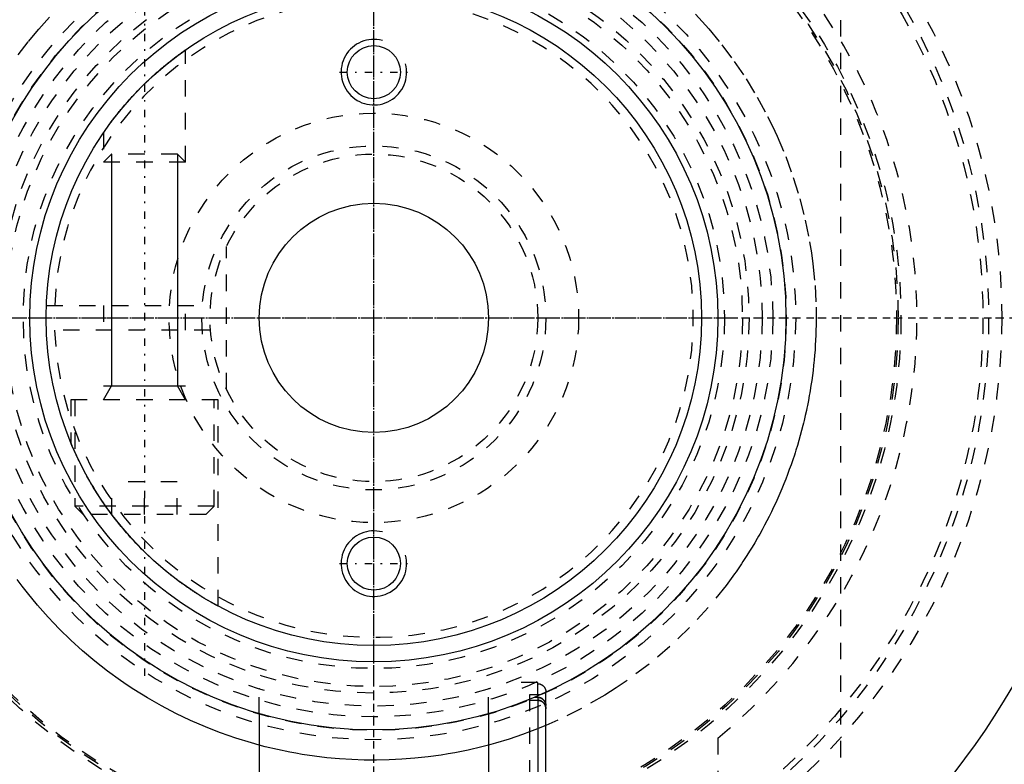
# Model space of a CAD drawing. Extents: x -602 to 174, y -90 to 90.
# Tile 3 of 14: x -572 to -512, y -27 to 18. Entities that reach past the tile are written whole.
import ezdxf

# ---------------------------------------------------------------- set-up
doc = ezdxf.new("R2010")
doc.units = 0
doc.linetypes.add('CENTER', pattern=[1.5, 0.45, -0.5, 0.05, -0.5])
doc.linetypes.add('DASHED', pattern=[2, 1, -1])
for name, color, linetype in [('AM_0', 7, 'CONTINUOUS'), ('AM_10', 7, 'CONTINUOUS'), ('AM_3', 7, 'DASHED'), ('AM_7', 7, 'CENTER')]:
    doc.layers.add(name, color=color, linetype=linetype)

msp = doc.modelspace()

# ---------------------------------------------------------------- linework, layer by layer
at = {"layer": 'AM_0', "color": 7, "linetype": 'CONTINUOUS'}
for p, q in [((-540, -23.165), (-540.207, -23.165)), ((-540, -23.165), (-540, -33.635)), ((-539.5, -33.133), (-539.5, -23.667)), ((-557, -24.156), (-557, -33.25)), ((-543, -24.156), (-543, -33.65))]:
    msp.add_line(p, q, dxfattribs=at)
msp.add_polyline3d([(-539.5, -23.667, 0), (-539.5, -23.663, 0), (-539.5, -23.656, 0), (-539.5, -23.649, 0), (-539.5, -23.646, 0), (-539.501, -23.642, 0), (-539.501, -23.635, 0), (-539.502, -23.628, 0), (-539.502, -23.621, 0), (-539.503, -23.613, 0), (-539.504, -23.606, 0), (-539.504, -23.602, 0), (-539.505, -23.599, 0), (-539.506, -23.591, 0), (-539.507, -23.584, 0), (-539.508, -23.577, 0), (-539.51, -23.569, 0), (-539.511, -23.562, 0), (-539.512, -23.558, 0), (-539.513, -23.555, 0), (-539.514, -23.547, 0), (-539.516, -23.54, 0), (-539.517, -23.536, 0), (-539.518, -23.533, 0), (-539.52, -23.526, 0), (-539.522, -23.519, 0), (-539.523, -23.515, 0), (-539.524, -23.512, 0), (-539.527, -23.505, 0), (-539.529, -23.498, 0), (-539.532, -23.491, 0), (-539.534, -23.485, 0), (-539.537, -23.478, 0), (-539.538, -23.475, 0), (-539.539, -23.472, 0), (-539.542, -23.466, 0), (-539.545, -23.459, 0), (-539.548, -23.453, 0), (-539.551, -23.446, 0), (-539.554, -23.44, 0), (-539.556, -23.436, 0), (-539.558, -23.433, 0), (-539.561, -23.427, 0), (-539.565, -23.42, 0), (-539.568, -23.414, 0), (-539.572, -23.407, 0), (-539.576, -23.401, 0), (-539.578, -23.398, 0), (-539.58, -23.395, 0), (-539.584, -23.388, 0), (-539.588, -23.382, 0), (-539.593, -23.376, 0), (-539.597, -23.37, 0), (-539.601, -23.364, 0), (-539.604, -23.361, 0), (-539.606, -23.358, 0), (-539.61, -23.352, 0), (-539.615, -23.347, 0), (-539.62, -23.341, 0), (-539.624, -23.336, 0), (-539.629, -23.33, 0), (-539.632, -23.328, 0), (-539.634, -23.325, 0), (-539.639, -23.32, 0), (-539.644, -23.315, 0), (-539.646, -23.312, 0), (-539.649, -23.31, 0), (-539.654, -23.305, 0), (-539.659, -23.3, 0), (-539.661, -23.298, 0), (-539.664, -23.295, 0), (-539.669, -23.291, 0), (-539.675, -23.286, 0), (-539.68, -23.281, 0), (-539.686, -23.277, 0), (-539.692, -23.272, 0), (-539.695, -23.27, 0), (-539.698, -23.267, 0), (-539.704, -23.263, 0), (-539.71, -23.259, 0), (-539.716, -23.254, 0), (-539.722, -23.25, 0), (-539.728, -23.246, 0), (-539.731, -23.244, 0), (-539.734, -23.242, 0), (-539.741, -23.238, 0), (-539.747, -23.234, 0), (-539.754, -23.23, 0), (-539.76, -23.227, 0), (-539.767, -23.223, 0), (-539.77, -23.222, 0), (-539.773, -23.22, 0), (-539.779, -23.217, 0), (-539.786, -23.214, 0), (-539.792, -23.211, 0), (-539.799, -23.208, 0), (-539.805, -23.205, 0), (-539.808, -23.204, 0), (-539.812, -23.202, 0), (-539.818, -23.2, 0), (-539.825, -23.197, 0), (-539.831, -23.195, 0), (-539.838, -23.192, 0), (-539.845, -23.19, 0), (-539.848, -23.189, 0), (-539.852, -23.188, 0), (-539.859, -23.186, 0), (-539.866, -23.184, 0), (-539.87, -23.183, 0), (-539.873, -23.182, 0), (-539.88, -23.18, 0), (-539.888, -23.178, 0), (-539.891, -23.177, 0), (-539.895, -23.176, 0), (-539.902, -23.175, 0), (-539.91, -23.174, 0), (-539.917, -23.172, 0), (-539.924, -23.171, 0), (-539.932, -23.17, 0), (-539.935, -23.169, 0), (-539.939, -23.169, 0), (-539.946, -23.168, 0), (-539.954, -23.167, 0), (-539.961, -23.167, 0), (-539.968, -23.166, 0), (-539.975, -23.166, 0), (-539.979, -23.166, 0), (-539.983, -23.166, 0), (-539.99, -23.165, 0), (-539.997, -23.165, 0), (-540, -23.165, 0)], dxfattribs=at)
for centre, radius in [((-550, 0), 45), ((-550, 0), 25.15), ((-550, 0), 21), ((-550, 0), 20), ((-550, 15), 1.621), ((-550, 0), 7), ((-550, -15), 1.621)]:
    msp.add_circle(centre, radius, dxfattribs=at)
msp.add_arc((-550, 0), 52, 205.33168, 264.3162, dxfattribs=at)
at = {"layer": 'AM_10', "color": 7, "linetype": 'CONTINUOUS'}
for p, q in [((-566.01, 10), (-566.01, -4.15)), ((-561.99, 10), (-561.99, -4.15)), ((-566.5, -5), (-566.01, -4.15)), ((-566.5, -4.15), (-561.5, -4.15)), ((-561.5, -5), (-561.99, -4.15))]:
    msp.add_line(p, q, dxfattribs=at)
for centre in [(-550, 15), (-550, -15)]:
    msp.add_arc(centre, 2, 75, 15, dxfattribs=at)
at = {"layer": 'AM_3', "color": 6, "linetype": 'DASHED'}
for p, q in [((-521.5, -34.825), (-521.5, 34.825)), ((-561.5, 9.509), (-561.5, 16.363)), ((-566.5, 11.303), (-566.5, 9.509)), ((-566.01, 10), (-566.5, 9.509)), ((-561.99, 10), (-566.01, 10)), ((-561.5, 9.509), (-561.99, 10)), ((-561.5, 9.509), (-566.5, 9.509)), ((-559, -4.359), (-559, 4.359)), ((-569.986, 0.75), (-559.972, 0.75)), ((-566.5, 0.75), (-566.5, -0.75)), ((-561.5, -0.75), (-561.5, 0.75)), ((-559.972, -0.75), (-569.986, -0.75)), ((-568.5, -5), (-568.5, -7.599)), ((-559.5, -5), (-568.5, -5)), ((-568.25, -5), (-568.25, -11.5)), ((-559.75, -11.5), (-559.75, -5)), ((-559.5, -17.6), (-559.5, -5)), ((-566, -12), (-566, -10)), ((-562, -10), (-566, -10)), ((-564, -12), (-564, -10)), ((-562, -12), (-562, -10)), ((-568.25, -11.5), (-567.75, -12)), ((-559.75, -11.5), (-568.25, -11.5)), ((-560.25, -12), (-567.75, -12)), ((-560.25, -12), (-559.75, -11.5)), ((-556.976, -22.65), (-557, -22.65)), ((-557, -24.156), (-557, -22.65)), ((-543, -22.65), (-543.024, -22.65)), ((-543, -24.156), (-543, -22.643)), ((-540, -22.25), (-541.837, -22.25)), ((-540, -23.165), (-540, -22.25)), ((-539.5, -23.667), (-539.5, -22.836)), ((-539.825, -23), (-540.5, -23)), ((-540.5, -23), (-540.5, -33.635)), ((-540.5, -23.34), (-540.5, -23.287)), ((-540.5, -23.34), (-540, -23.34)), ((-529, -25.65), (-529, -34))]:
    msp.add_line(p, q, dxfattribs=at)
for points in [[(-571.704, 16.06, 0), (-571.086, 16.864, 0), (-570.457, 17.622, 0), (-569.807, 18.349, 0)], [(-530.371, 18.54, 0), (-529.962, 18.096, 0), (-529.557, 17.638, 0), (-528.766, 16.677, 0), (-528.004, 15.659, 0), (-527.279, 14.587, 0), (-526.597, 13.465, 0), (-525.964, 12.298, 0), (-525.666, 11.699, 0), (-525.383, 11.091, 0), (-524.86, 9.848, 0), (-524.398, 8.576, 0), (-523.999, 7.278, 0), (-523.667, 5.963, 0), (-523.401, 4.635, 0), (-523.293, 3.97, 0), (-523.203, 3.304, 0), (-523.072, 1.974, 0), (-523.008, 0.654, 0), (-523, 0, 0)], [(-566.5, 11.303, 0), (-566.5, 11.303, 0), (-566.497, 11.307, 0), (-566.491, 11.316, 0), (-566.487, 11.322, 0), (-566.482, 11.328, 0), (-566.471, 11.345, 0), (-566.457, 11.365, 0), (-566.44, 11.389, 0), (-566.421, 11.417, 0), (-566.399, 11.448, 0), (-566.388, 11.465, 0), (-566.376, 11.482, 0), (-566.349, 11.519, 0), (-566.321, 11.559, 0), (-566.291, 11.602, 0), (-566.259, 11.647, 0), (-566.225, 11.694, 0), (-566.208, 11.718, 0), (-566.19, 11.743, 0), (-566.153, 11.793, 0), (-566.115, 11.845, 0), (-566.096, 11.872, 0), (-566.076, 11.898, 0), (-566.036, 11.952, 0), (-565.995, 12.007, 0), (-565.974, 12.034, 0), (-565.953, 12.062, 0), (-565.911, 12.117, 0), (-565.869, 12.173, 0), (-565.825, 12.23, 0), (-565.78, 12.288, 0), (-565.734, 12.347, 0), (-565.711, 12.376, 0), (-565.687, 12.407, 0), (-565.639, 12.467, 0), (-565.589, 12.529, 0), (-565.539, 12.591, 0), (-565.488, 12.654, 0), (-565.436, 12.718, 0), (-565.409, 12.749, 0), (-565.383, 12.782, 0), (-565.329, 12.846, 0), (-565.274, 12.911, 0), (-565.219, 12.976, 0), (-565.163, 13.042, 0), (-565.106, 13.108, 0), (-565.077, 13.141, 0), (-565.048, 13.174, 0), (-564.99, 13.24, 0), (-564.931, 13.306, 0), (-564.872, 13.372, 0), (-564.812, 13.439, 0), (-564.752, 13.505, 0), (-564.722, 13.538, 0), (-564.692, 13.57, 0), (-564.631, 13.636, 0), (-564.57, 13.701, 0), (-564.508, 13.766, 0), (-564.447, 13.831, 0), (-564.385, 13.895, 0), (-564.354, 13.927, 0), (-564.323, 13.959, 0), (-564.261, 14.022, 0), (-564.2, 14.084, 0), (-564.169, 14.116, 0), (-564.138, 14.146, 0), (-564.076, 14.207, 0), (-564.015, 14.268, 0), (-563.985, 14.298, 0), (-563.954, 14.328, 0), (-563.892, 14.388, 0), (-563.829, 14.449, 0), (-563.765, 14.509, 0), (-563.701, 14.57, 0), (-563.636, 14.631, 0), (-563.603, 14.661, 0), (-563.571, 14.692, 0), (-563.505, 14.752, 0), (-563.439, 14.812, 0), (-563.372, 14.872, 0), (-563.306, 14.932, 0), (-563.239, 14.991, 0), (-563.206, 15.02, 0), (-563.173, 15.049, 0), (-563.107, 15.107, 0), (-563.041, 15.164, 0), (-562.975, 15.22, 0), (-562.91, 15.275, 0), (-562.845, 15.33, 0), (-562.813, 15.357, 0), (-562.781, 15.383, 0), (-562.717, 15.436, 0), (-562.655, 15.487, 0), (-562.593, 15.538, 0), (-562.532, 15.587, 0), (-562.472, 15.635, 0), (-562.443, 15.658, 0), (-562.414, 15.681, 0), (-562.356, 15.726, 0), (-562.3, 15.77, 0), (-562.246, 15.813, 0), (-562.192, 15.854, 0), (-562.141, 15.894, 0), (-562.115, 15.913, 0), (-562.09, 15.932, 0), (-562.04, 15.97, 0), (-561.992, 16.006, 0), (-561.968, 16.024, 0), (-561.944, 16.042, 0), (-561.899, 16.076, 0), (-561.855, 16.108, 0), (-561.833, 16.124, 0), (-561.812, 16.139, 0), (-561.772, 16.168, 0), (-561.735, 16.196, 0), (-561.699, 16.221, 0), (-561.667, 16.245, 0), (-561.637, 16.266, 0), (-561.623, 16.276, 0), (-561.61, 16.285, 0), (-561.585, 16.303, 0), (-561.564, 16.318, 0), (-561.546, 16.331, 0), (-561.53, 16.342, 0), (-561.518, 16.35, 0), (-561.513, 16.354, 0), (-561.509, 16.357, 0), (-561.503, 16.361, 0), (-561.5, 16.363, 0), (-561.5, 16.363, 0)], [(-523, 0, 0), (-523, -0.151, 0), (-523.004, -0.452, 0), (-523.011, -0.755, 0), (-523.015, -0.907, 0), (-523.021, -1.059, 0), (-523.034, -1.363, 0), (-523.052, -1.668, 0), (-523.072, -1.974, 0), (-523.096, -2.28, 0), (-523.124, -2.587, 0), (-523.139, -2.74, 0), (-523.156, -2.894, 0), (-523.19, -3.201, 0), (-523.229, -3.508, 0), (-523.271, -3.816, 0), (-523.317, -4.123, 0), (-523.366, -4.431, 0), (-523.392, -4.584, 0), (-523.419, -4.738, 0), (-523.475, -5.045, 0), (-523.536, -5.351, 0), (-523.567, -5.504, 0), (-523.599, -5.657, 0), (-523.667, -5.962, 0), (-523.737, -6.267, 0), (-523.774, -6.42, 0), (-523.812, -6.572, 0), (-523.89, -6.875, 0), (-523.971, -7.177, 0), (-524.057, -7.479, 0), (-524.145, -7.78, 0), (-524.237, -8.079, 0), (-524.284, -8.228, 0), (-524.333, -8.377, 0), (-524.431, -8.674, 0), (-524.534, -8.97, 0), (-524.639, -9.264, 0), (-524.748, -9.557, 0), (-524.86, -9.848, 0), (-524.917, -9.993, 0), (-524.976, -10.138, 0), (-525.094, -10.426, 0), (-525.216, -10.712, 0), (-525.341, -10.996, 0), (-525.469, -11.279, 0), (-525.6, -11.56, 0), (-525.666, -11.699, 0), (-525.734, -11.838, 0), (-525.871, -12.115, 0), (-526.01, -12.39, 0), (-526.153, -12.662, 0), (-526.298, -12.932, 0), (-526.447, -13.2, 0), (-526.522, -13.333, 0), (-526.597, -13.465, 0), (-526.751, -13.728, 0), (-526.906, -13.989, 0), (-527.065, -14.247, 0), (-527.225, -14.502, 0), (-527.388, -14.755, 0), (-527.47, -14.88, 0), (-527.553, -15.005, 0), (-527.721, -15.252, 0), (-527.89, -15.497, 0), (-527.976, -15.618, 0), (-528.498, -16.33, 0), (-529.588, -17.673, 0), (-530.724, -18.906, 0), (-531.928, -20.06, 0), (-533.199, -21.136, 0), (-534.528, -22.127, 0), (-535.211, -22.59, 0), (-535.906, -23.029, 0), (-537.324, -23.84, 0), (-538.773, -24.555, 0), (-539.507, -24.877, 0)], [(-568.251, -8.179, 0), (-568.263, -8.152, 0), (-568.287, -8.098, 0), (-568.31, -8.046, 0), (-568.321, -8.021, 0), (-568.332, -7.996, 0), (-568.353, -7.949, 0), (-568.372, -7.904, 0), (-568.39, -7.861, 0), (-568.407, -7.821, 0), (-568.423, -7.784, 0), (-568.431, -7.766, 0), (-568.438, -7.75, 0), (-568.451, -7.718, 0), (-568.462, -7.69, 0), (-568.473, -7.666, 0), (-568.481, -7.644, 0), (-568.489, -7.627, 0), (-568.492, -7.62, 0), (-568.494, -7.614, 0), (-568.498, -7.605, 0), (-568.5, -7.6, 0), (-568.5, -7.599, 0)], [(-566, -12, 0), (-566.085, -11.885, 0), (-566.252, -11.656, 0), (-566.414, -11.427, 0), (-566.493, -11.313, 0), (-566.571, -11.199, 0), (-566.722, -10.971, 0), (-566.869, -10.745, 0), (-567.009, -10.521, 0), (-567.144, -10.299, 0), (-567.273, -10.081, 0), (-567.336, -9.974, 0), (-567.397, -9.867, 0), (-567.514, -9.658, 0), (-567.627, -9.449, 0), (-567.738, -9.239, 0), (-567.845, -9.031, 0), (-567.947, -8.827, 0), (-567.996, -8.727, 0), (-568.043, -8.629, 0), (-568.132, -8.44, 0), (-568.213, -8.263, 0), (-568.251, -8.179, 0)], [(-564, -14.283, 0), (-564.058, -14.226, 0), (-564.175, -14.109, 0), (-564.291, -13.992, 0), (-564.349, -13.932, 0), (-564.407, -13.872, 0), (-564.523, -13.751, 0), (-564.638, -13.628, 0), (-564.752, -13.504, 0), (-564.866, -13.379, 0), (-564.98, -13.252, 0), (-565.036, -13.188, 0), (-565.092, -13.124, 0), (-565.203, -12.995, 0), (-565.313, -12.865, 0), (-565.423, -12.733, 0), (-565.531, -12.602, 0), (-565.637, -12.469, 0), (-565.69, -12.402, 0), (-565.743, -12.335, 0), (-565.847, -12.201, 0), (-565.95, -12.067, 0), (-566, -12, 0)], [(-559.5, -17.6, 0), (-559.5, -17.6, 0), (-559.501, -17.599, 0), (-559.504, -17.598, 0), (-559.505, -17.597, 0), (-559.507, -17.596, 0), (-559.512, -17.593, 0), (-559.518, -17.59, 0), (-559.525, -17.586, 0), (-559.533, -17.582, 0), (-559.542, -17.577, 0), (-559.547, -17.574, 0), (-559.553, -17.571, 0), (-559.565, -17.565, 0), (-559.578, -17.557, 0), (-559.592, -17.55, 0), (-559.608, -17.541, 0), (-559.624, -17.532, 0), (-559.633, -17.527, 0), (-559.642, -17.522, 0), (-559.662, -17.512, 0), (-559.682, -17.5, 0), (-559.692, -17.494, 0), (-559.703, -17.488, 0), (-559.726, -17.476, 0), (-559.75, -17.463, 0), (-559.762, -17.456, 0), (-559.775, -17.449, 0), (-559.801, -17.434, 0), (-559.828, -17.419, 0), (-559.856, -17.403, 0), (-559.885, -17.386, 0), (-559.916, -17.369, 0), (-559.931, -17.36, 0), (-559.947, -17.351, 0), (-559.979, -17.333, 0), (-560.012, -17.313, 0), (-560.047, -17.294, 0), (-560.082, -17.273, 0), (-560.118, -17.252, 0), (-560.136, -17.241, 0), (-560.154, -17.23, 0), (-560.192, -17.208, 0), (-560.23, -17.185, 0), (-560.269, -17.162, 0), (-560.309, -17.138, 0), (-560.35, -17.114, 0), (-560.37, -17.101, 0), (-560.391, -17.089, 0), (-560.433, -17.063, 0), (-560.475, -17.038, 0), (-560.517, -17.011, 0), (-560.561, -16.984, 0), (-560.604, -16.957, 0), (-560.626, -16.944, 0), (-560.648, -16.93, 0), (-560.693, -16.902, 0), (-560.737, -16.873, 0), (-560.783, -16.844, 0), (-560.829, -16.815, 0), (-560.876, -16.784, 0), (-560.899, -16.769, 0), (-560.923, -16.754, 0), (-560.971, -16.722, 0), (-561.02, -16.69, 0), (-561.044, -16.674, 0), (-561.069, -16.658, 0), (-561.119, -16.625, 0), (-561.169, -16.591, 0), (-561.194, -16.574, 0), (-561.22, -16.557, 0), (-561.271, -16.522, 0), (-561.322, -16.486, 0), (-561.375, -16.45, 0), (-561.427, -16.414, 0), (-561.48, -16.377, 0), (-561.507, -16.358, 0), (-561.534, -16.339, 0), (-561.588, -16.301, 0), (-561.642, -16.263, 0), (-561.696, -16.223, 0), (-561.751, -16.184, 0), (-561.806, -16.144, 0), (-561.834, -16.123, 0), (-561.862, -16.103, 0), (-561.917, -16.062, 0), (-561.973, -16.02, 0), (-562.029, -15.978, 0), (-562.085, -15.936, 0), (-562.142, -15.893, 0), (-562.17, -15.871, 0), (-562.199, -15.849, 0), (-562.255, -15.805, 0), (-562.312, -15.761, 0), (-562.369, -15.716, 0), (-562.426, -15.671, 0), (-562.483, -15.626, 0), (-562.512, -15.603, 0), (-562.54, -15.58, 0), (-562.597, -15.534, 0), (-562.654, -15.488, 0), (-562.854, -15.322, 0), (-563.024, -15.178, 0), (-563.193, -15.031, 0), (-563.525, -14.734, 0), (-563.845, -14.433, 0), (-564, -14.283, 0)], [(-557, -26.077, 0), (-557.477, -25.944, 0), (-558.424, -25.652, 0), (-559.36, -25.326, 0), (-559.822, -25.15, 0), (-560.282, -24.966, 0), (-561.189, -24.572, 0), (-562.08, -24.147, 0), (-562.955, -23.689, 0), (-563.81, -23.201, 0), (-564.647, -22.682, 0), (-565.058, -22.411, 0), (-565.463, -22.134, 0), (-566.257, -21.557, 0), (-567.029, -20.952, 0), (-567.778, -20.321, 0), (-568.502, -19.664, 0), (-569.202, -18.981, 0), (-569.542, -18.631, 0), (-569.875, -18.275, 0), (-570.523, -17.545, 0), (-571.151, -16.783, 0), (-571.461, -16.384, 0), (-571.768, -15.974, 0)], [(-540, -22.328, 0), (-539.997, -22.328, 0), (-539.99, -22.328, 0), (-539.982, -22.328, 0), (-539.979, -22.328, 0), (-539.975, -22.328, 0), (-539.968, -22.329, 0), (-539.961, -22.329, 0), (-539.953, -22.33, 0), (-539.946, -22.331, 0), (-539.939, -22.332, 0), (-539.935, -22.332, 0), (-539.931, -22.333, 0), (-539.924, -22.334, 0), (-539.916, -22.335, 0), (-539.909, -22.336, 0), (-539.902, -22.338, 0), (-539.894, -22.339, 0), (-539.891, -22.34, 0), (-539.887, -22.341, 0), (-539.88, -22.343, 0), (-539.872, -22.345, 0), (-539.869, -22.346, 0), (-539.865, -22.347, 0), (-539.858, -22.349, 0), (-539.851, -22.351, 0), (-539.847, -22.352, 0), (-539.844, -22.353, 0), (-539.837, -22.355, 0), (-539.83, -22.358, 0), (-539.824, -22.36, 0), (-539.817, -22.363, 0), (-539.811, -22.366, 0), (-539.807, -22.367, 0), (-539.804, -22.368, 0), (-539.798, -22.371, 0), (-539.791, -22.374, 0), (-539.785, -22.377, 0), (-539.778, -22.38, 0), (-539.772, -22.384, 0), (-539.769, -22.385, 0), (-539.765, -22.387, 0), (-539.759, -22.391, 0), (-539.752, -22.394, 0), (-539.746, -22.398, 0), (-539.739, -22.402, 0), (-539.733, -22.406, 0), (-539.73, -22.408, 0), (-539.727, -22.41, 0), (-539.721, -22.414, 0), (-539.714, -22.419, 0), (-539.708, -22.423, 0), (-539.702, -22.428, 0), (-539.696, -22.432, 0), (-539.693, -22.434, 0), (-539.69, -22.437, 0), (-539.685, -22.441, 0), (-539.679, -22.446, 0), (-539.673, -22.451, 0), (-539.668, -22.456, 0), (-539.663, -22.461, 0), (-539.66, -22.463, 0), (-539.657, -22.466, 0), (-539.652, -22.47, 0), (-539.647, -22.475, 0), (-539.645, -22.478, 0), (-539.643, -22.48, 0), (-539.638, -22.485, 0), (-539.633, -22.491, 0), (-539.631, -22.493, 0), (-539.628, -22.496, 0), (-539.623, -22.502, 0), (-539.619, -22.507, 0), (-539.614, -22.513, 0), (-539.609, -22.519, 0), (-539.605, -22.525, 0), (-539.602, -22.527, 0), (-539.6, -22.531, 0), (-539.596, -22.537, 0), (-539.591, -22.543, 0), (-539.587, -22.549, 0), (-539.583, -22.555, 0), (-539.579, -22.562, 0), (-539.577, -22.565, 0), (-539.575, -22.568, 0), (-539.571, -22.574, 0), (-539.567, -22.581, 0), (-539.564, -22.587, 0), (-539.56, -22.594, 0), (-539.557, -22.6, 0), (-539.555, -22.604, 0), (-539.554, -22.607, 0), (-539.55, -22.614, 0), (-539.547, -22.62, 0), (-539.544, -22.627, 0), (-539.542, -22.633, 0), (-539.539, -22.639, 0), (-539.538, -22.643, 0), (-539.536, -22.646, 0), (-539.534, -22.652, 0), (-539.531, -22.659, 0), (-539.529, -22.666, 0), (-539.526, -22.673, 0), (-539.524, -22.68, 0), (-539.523, -22.683, 0), (-539.522, -22.687, 0), (-539.52, -22.694, 0), (-539.518, -22.701, 0), (-539.517, -22.705, 0), (-539.516, -22.708, 0), (-539.514, -22.716, 0), (-539.513, -22.723, 0), (-539.512, -22.727, 0), (-539.511, -22.73, 0), (-539.509, -22.738, 0), (-539.508, -22.745, 0), (-539.507, -22.753, 0), (-539.506, -22.76, 0), (-539.505, -22.767, 0), (-539.504, -22.771, 0), (-539.504, -22.775, 0), (-539.503, -22.782, 0), (-539.502, -22.79, 0), (-539.501, -22.797, 0), (-539.501, -22.804, 0), (-539.501, -22.811, 0), (-539.5, -22.815, 0), (-539.5, -22.818, 0), (-539.5, -22.826, 0), (-539.5, -22.833, 0), (-539.5, -22.836, 0)], [(-540, -23.165, 0), (-539.983, -23.166, 0), (-539.963, -23.167, 0), (-539.958, -23.167, 0), (-539.952, -23.168, 0), (-539.949, -23.168, 0), (-539.946, -23.168, 0), (-539.94, -23.169, 0), (-539.934, -23.17, 0), (-539.928, -23.17, 0), (-539.922, -23.171, 0), (-539.917, -23.172, 0), (-539.914, -23.173, 0), (-539.911, -23.173, 0), (-539.905, -23.174, 0), (-539.899, -23.176, 0), (-539.896, -23.176, 0), (-539.893, -23.177, 0), (-539.887, -23.178, 0), (-539.882, -23.18, 0), (-539.879, -23.18, 0), (-539.876, -23.181, 0), (-539.87, -23.182, 0), (-539.864, -23.184, 0), (-539.845, -23.19, 0), (-539.813, -23.202, 0), (-539.782, -23.215, 0), (-539.764, -23.225, 0), (-539.759, -23.227, 0), (-539.754, -23.23, 0), (-539.751, -23.232, 0), (-539.749, -23.233, 0), (-539.744, -23.236, 0), (-539.739, -23.239, 0), (-539.734, -23.242, 0), (-539.729, -23.246, 0), (-539.724, -23.249, 0), (-539.721, -23.251, 0), (-539.719, -23.252, 0), (-539.714, -23.256, 0), (-539.709, -23.259, 0), (-539.706, -23.261, 0), (-539.704, -23.263, 0), (-539.699, -23.266, 0), (-539.695, -23.27, 0), (-539.692, -23.272, 0), (-539.69, -23.273, 0), (-539.685, -23.277, 0), (-539.681, -23.281, 0), (-539.666, -23.294, 0), (-539.641, -23.317, 0), (-539.628, -23.332, 0), (-539.624, -23.336, 0), (-539.62, -23.34, 0), (-539.619, -23.343, 0), (-539.617, -23.345, 0), (-539.613, -23.349, 0), (-539.609, -23.354, 0), (-539.606, -23.358, 0), (-539.602, -23.363, 0), (-539.598, -23.368, 0), (-539.597, -23.37, 0), (-539.595, -23.373, 0), (-539.591, -23.378, 0), (-539.588, -23.382, 0), (-539.585, -23.387, 0), (-539.581, -23.392, 0), (-539.578, -23.397, 0), (-539.577, -23.4, 0), (-539.575, -23.402, 0), (-539.572, -23.408, 0), (-539.569, -23.413, 0), (-539.567, -23.415, 0), (-539.559, -23.431, 0), (-539.544, -23.462, 0), (-539.531, -23.492, 0), (-539.526, -23.509, 0)], [(-539.5, -23.861, 0), (-539.5, -23.857, 0), (-539.5, -23.85, 0), (-539.5, -23.843, 0), (-539.5, -23.84, 0), (-539.501, -23.836, 0), (-539.501, -23.829, 0), (-539.501, -23.821, 0), (-539.502, -23.814, 0), (-539.503, -23.806, 0), (-539.504, -23.799, 0), (-539.504, -23.795, 0), (-539.504, -23.791, 0), (-539.505, -23.784, 0), (-539.507, -23.776, 0), (-539.508, -23.769, 0), (-539.509, -23.761, 0), (-539.511, -23.754, 0), (-539.511, -23.75, 0), (-539.512, -23.746, 0), (-539.514, -23.739, 0), (-539.516, -23.732, 0), (-539.516, -23.728, 0), (-539.517, -23.724, 0), (-539.519, -23.717, 0), (-539.521, -23.71, 0), (-539.522, -23.706, 0), (-539.524, -23.702, 0), (-539.526, -23.695, 0), (-539.528, -23.688, 0), (-539.53, -23.681, 0), (-539.533, -23.675, 0), (-539.535, -23.668, 0), (-539.537, -23.665, 0), (-539.538, -23.661, 0), (-539.541, -23.655, 0), (-539.543, -23.648, 0), (-539.546, -23.642, 0), (-539.549, -23.635, 0), (-539.552, -23.628, 0), (-539.554, -23.625, 0), (-539.556, -23.622, 0), (-539.559, -23.615, 0), (-539.562, -23.608, 0), (-539.566, -23.602, 0), (-539.57, -23.595, 0), (-539.573, -23.589, 0), (-539.575, -23.585, 0), (-539.577, -23.582, 0), (-539.581, -23.576, 0), (-539.585, -23.569, 0), (-539.59, -23.563, 0), (-539.594, -23.557, 0), (-539.598, -23.55, 0), (-539.601, -23.547, 0), (-539.603, -23.544, 0), (-539.607, -23.538, 0), (-539.612, -23.532, 0), (-539.617, -23.526, 0), (-539.621, -23.52, 0), (-539.626, -23.515, 0), (-539.628, -23.512, 0), (-539.631, -23.509, 0), (-539.636, -23.504, 0), (-539.641, -23.498, 0), (-539.643, -23.496, 0), (-539.645, -23.493, 0), (-539.65, -23.488, 0), (-539.655, -23.483, 0), (-539.658, -23.481, 0), (-539.66, -23.478, 0), (-539.666, -23.473, 0), (-539.671, -23.468, 0), (-539.677, -23.463, 0), (-539.682, -23.459, 0), (-539.688, -23.454, 0), (-539.691, -23.451, 0), (-539.694, -23.449, 0), (-539.7, -23.444, 0), (-539.706, -23.44, 0), (-539.712, -23.435, 0), (-539.718, -23.431, 0), (-539.724, -23.426, 0), (-539.727, -23.424, 0), (-539.731, -23.422, 0), (-539.737, -23.418, 0), (-539.743, -23.414, 0), (-539.75, -23.41, 0), (-539.756, -23.406, 0), (-539.763, -23.402, 0), (-539.766, -23.4, 0), (-539.769, -23.399, 0), (-539.776, -23.395, 0), (-539.783, -23.392, 0), (-539.789, -23.388, 0), (-539.796, -23.385, 0), (-539.802, -23.382, 0), (-539.806, -23.381, 0), (-539.809, -23.38, 0), (-539.815, -23.377, 0), (-539.822, -23.374, 0), (-539.829, -23.372, 0), (-539.835, -23.369, 0), (-539.842, -23.367, 0), (-539.846, -23.365, 0), (-539.849, -23.364, 0), (-539.856, -23.362, 0), (-539.864, -23.36, 0), (-539.867, -23.359, 0), (-539.871, -23.358, 0), (-539.878, -23.356, 0), (-539.886, -23.354, 0), (-539.889, -23.353, 0), (-539.893, -23.352, 0), (-539.9, -23.351, 0), (-539.908, -23.349, 0), (-539.915, -23.348, 0), (-539.923, -23.346, 0), (-539.93, -23.345, 0), (-539.934, -23.345, 0), (-539.938, -23.344, 0), (-539.945, -23.343, 0), (-539.953, -23.342, 0), (-539.96, -23.342, 0), (-539.968, -23.341, 0), (-539.975, -23.341, 0), (-539.979, -23.341, 0), (-539.982, -23.34, 0), (-539.989, -23.34, 0), (-539.996, -23.34, 0), (-540, -23.34, 0)], [(-540, -23.34, 0), (-539.996, -23.34, 0), (-539.989, -23.34, 0), (-539.982, -23.34, 0), (-539.979, -23.341, 0), (-539.975, -23.341, 0), (-539.968, -23.341, 0), (-539.96, -23.342, 0), (-539.953, -23.342, 0), (-539.946, -23.343, 0), (-539.938, -23.344, 0), (-539.934, -23.345, 0), (-539.931, -23.345, 0), (-539.923, -23.346, 0), (-539.916, -23.348, 0), (-539.908, -23.349, 0), (-539.901, -23.35, 0), (-539.893, -23.352, 0), (-539.89, -23.353, 0), (-539.886, -23.354, 0), (-539.879, -23.356, 0), (-539.871, -23.358, 0), (-539.868, -23.359, 0), (-539.864, -23.36, 0), (-539.857, -23.362, 0), (-539.85, -23.364, 0), (-539.846, -23.365, 0), (-539.843, -23.366, 0), (-539.836, -23.369, 0), (-539.829, -23.371, 0), (-539.822, -23.374, 0), (-539.816, -23.377, 0), (-539.809, -23.379, 0), (-539.806, -23.381, 0), (-539.803, -23.382, 0), (-539.796, -23.385, 0), (-539.79, -23.388, 0), (-539.783, -23.391, 0), (-539.777, -23.395, 0), (-539.77, -23.398, 0), (-539.767, -23.4, 0), (-539.764, -23.402, 0), (-539.757, -23.405, 0), (-539.751, -23.409, 0), (-539.744, -23.413, 0), (-539.738, -23.417, 0), (-539.731, -23.421, 0), (-539.728, -23.423, 0), (-539.725, -23.426, 0), (-539.719, -23.43, 0), (-539.713, -23.434, 0), (-539.707, -23.439, 0), (-539.701, -23.443, 0), (-539.695, -23.448, 0), (-539.692, -23.451, 0), (-539.689, -23.453, 0), (-539.683, -23.458, 0), (-539.678, -23.463, 0), (-539.672, -23.467, 0), (-539.667, -23.472, 0), (-539.661, -23.477, 0), (-539.659, -23.48, 0), (-539.656, -23.482, 0), (-539.651, -23.487, 0), (-539.646, -23.492, 0), (-539.644, -23.495, 0), (-539.642, -23.497, 0), (-539.637, -23.503, 0), (-539.632, -23.508, 0), (-539.629, -23.511, 0), (-539.627, -23.514, 0), (-539.622, -23.519, 0), (-539.618, -23.525, 0), (-539.613, -23.531, 0), (-539.608, -23.537, 0), (-539.604, -23.543, 0), (-539.602, -23.546, 0), (-539.599, -23.549, 0), (-539.595, -23.555, 0), (-539.591, -23.561, 0), (-539.586, -23.568, 0), (-539.582, -23.574, 0), (-539.578, -23.58, 0), (-539.576, -23.584, 0), (-539.574, -23.587, 0), (-539.571, -23.594, 0), (-539.567, -23.6, 0), (-539.563, -23.607, 0), (-539.56, -23.613, 0), (-539.556, -23.62, 0), (-539.555, -23.623, 0), (-539.553, -23.627, 0), (-539.55, -23.633, 0), (-539.547, -23.64, 0), (-539.544, -23.646, 0), (-539.541, -23.653, 0), (-539.539, -23.659, 0), (-539.537, -23.663, 0), (-539.536, -23.666, 0), (-539.534, -23.673, 0), (-539.531, -23.679, 0), (-539.529, -23.686, 0), (-539.527, -23.693, 0), (-539.524, -23.7, 0), (-539.523, -23.704, 0), (-539.522, -23.707, 0), (-539.52, -23.715, 0), (-539.518, -23.722, 0), (-539.517, -23.725, 0), (-539.516, -23.729, 0), (-539.514, -23.736, 0), (-539.513, -23.744, 0), (-539.512, -23.748, 0), (-539.511, -23.751, 0), (-539.51, -23.759, 0), (-539.508, -23.766, 0), (-539.507, -23.774, 0), (-539.506, -23.781, 0), (-539.505, -23.789, 0), (-539.504, -23.792, 0), (-539.504, -23.796, 0), (-539.503, -23.804, 0), (-539.502, -23.811, 0), (-539.502, -23.819, 0), (-539.501, -23.826, 0), (-539.501, -23.833, 0), (-539.501, -23.837, 0), (-539.5, -23.84, 0), (-539.5, -23.848, 0), (-539.5, -23.855, 0), (-539.5, -23.858, 0)], [(-539.526, -23.509, 0), (-539.524, -23.512, 0), (-539.522, -23.518, 0), (-539.52, -23.525, 0), (-539.519, -23.528, 0), (-539.518, -23.532, 0), (-539.517, -23.538, 0), (-539.515, -23.545, 0), (-539.513, -23.552, 0), (-539.512, -23.559, 0), (-539.51, -23.566, 0), (-539.51, -23.569, 0), (-539.509, -23.573, 0), (-539.508, -23.58, 0), (-539.506, -23.586, 0), (-539.505, -23.593, 0), (-539.504, -23.6, 0), (-539.504, -23.607, 0), (-539.503, -23.611, 0), (-539.503, -23.614, 0), (-539.502, -23.621, 0), (-539.502, -23.628, 0), (-539.501, -23.631, 0)], [(-539.501, -23.631, 0), (-539.501, -23.637, 0), (-539.5, -23.649, 0), (-539.5, -23.661, 0), (-539.5, -23.667, 0)], [(-539.507, -24.877, 0), (-539.672, -24.947, 0), (-540.003, -25.081, 0), (-540.335, -25.211, 0), (-540.501, -25.274, 0)], [(-540.501, -25.274, 0), (-540.917, -25.426, 0), (-541.75, -25.709, 0), (-542.584, -25.962, 0), (-543.001, -26.077, 0)], [(-543.001, -26.077, 0), (-543.415, -26.185, 0), (-544.242, -26.379, 0), (-545.065, -26.545, 0), (-545.474, -26.618, 0), (-545.882, -26.684, 0), (-546.692, -26.797, 0), (-547.494, -26.883, 0), (-548.285, -26.945, 0), (-549.065, -26.984, 0), (-549.832, -26.999, 0), (-550.21, -26.999, 0), (-550.589, -26.994, 0), (-551.348, -26.966, 0), (-552.107, -26.918, 0), (-552.866, -26.847, 0), (-553.625, -26.756, 0), (-554.381, -26.642, 0), (-554.758, -26.577, 0), (-555.134, -26.507, 0), (-555.884, -26.351, 0), (-556.629, -26.174, 0), (-557, -26.077, 0)]]:
    msp.add_polyline3d(points, dxfattribs=at)
for radius in [38.325, 37.525, 37.175, 32.175, 32, 31.9, 25.75, 25.175, 24.35, 23.7, 22.9, 22.5, 21.4, 12.5, 10.5, 10]:
    msp.add_circle((-550, 0), radius, dxfattribs=at)
for radius, start, end in [(48, 64.25648, 295.74352), (33.15, 309.30765, 50.69235), (19.5, 182.20423, 177.79577)]:
    msp.add_arc((-550, 0), radius, start, end, dxfattribs=at)
at = {"layer": 'AM_7', "color": 4, "linetype": 'CENTER'}
for p, q in [((-550, -50.4), (-550, 50.4)), ((-550, -47.25), (-550, 47.25)), ((-550, -40.241), (-550, 40.241)), ((-550, -24.885), (-550, 24.885)), ((-564, 22), (-564, -22)), ((-550, -22.05), (-550, 22.05)), ((-552.1, 15), (-547.9, 15)), ((-600.4, 0), (-499.6, 0)), ((-597.25, 0), (-502.75, 0)), ((-590.241, 0), (-509.759, 0)), ((-574.885, 0), (-525.115, 0)), ((-572.05, 0), (-527.95, 0)), ((-552.1, -15), (-547.9, -15))]:
    msp.add_line(p, q, dxfattribs=at)

doc.saveas('drawing.dxf')
